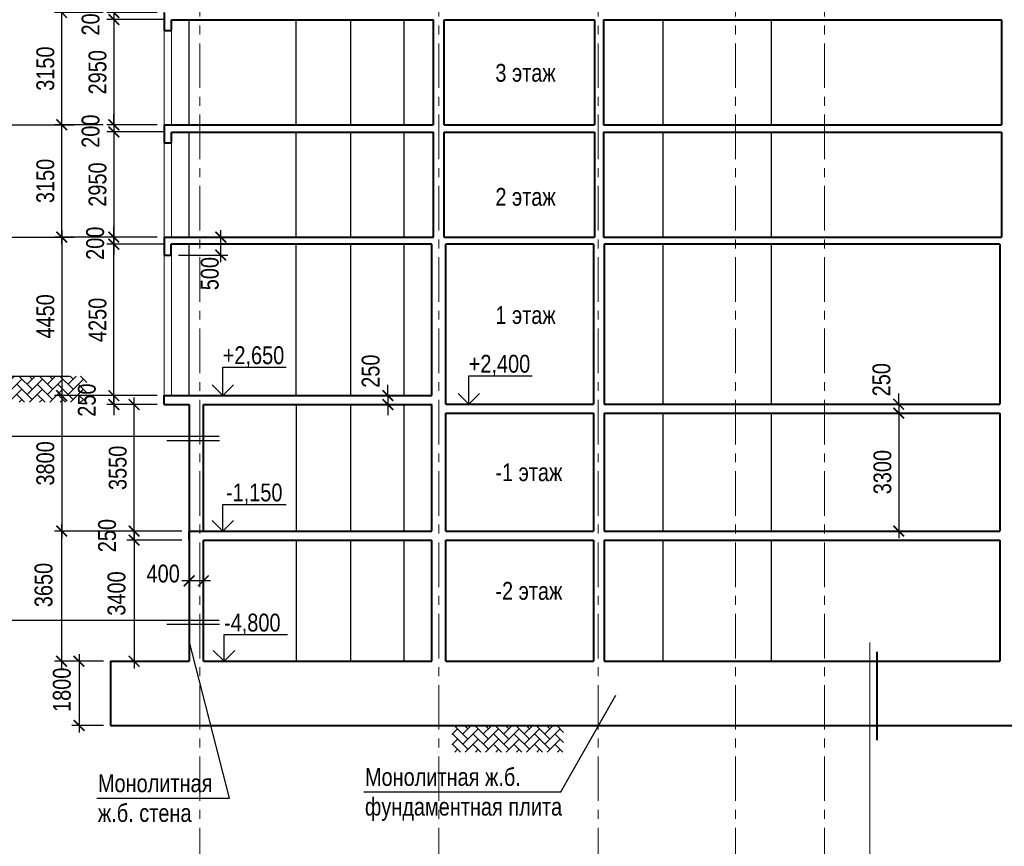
# Model space of a CAD drawing. Header units: millimetres. Extents: x 12039 to 98410, y -32246 to 145954.
# Tile 4 of 17: x 30992 to 58593, y -2633 to 20554. Entities that reach past the tile are written whole.
import ezdxf

# ---------------------------------------------------------------- set-up
doc = ezdxf.new("R2010")
doc.units = ezdxf.units.MM
doc.linetypes.add('CENTER', pattern=[2, 1.25, -0.25, 0.25, -0.25])
for name, color, linetype, lineweight in [('СК-040-С(тены)', 12, 'Continuous', 40), ('СК-050-П(литы перекрытия)', 5, 'Continuous', 40), ('СК-100-О(си)', 7, 'CENTER', 15), ('СК-110-О-РАЗМЕРЫ', 7, 'Continuous', 15), ('СК-400-Т(екст)', 7, 'Continuous', 20), ('СК-600-Ш(триховка', 7, 'Continuous', 15)]:
    doc.layers.add(name, color=color, linetype=linetype, lineweight=lineweight)
for name, color, linetype in [('Т-ВЫНОСКИ.АР-061', 7, 'Continuous'), ('текст', 7, 'Continuous'), ('Чертеж и Рисунок', 7, 'Continuous')]:
    doc.layers.add(name, color=color, linetype=linetype)
doc.styles.add('RUSS', font='arial.ttf', dxfattribs={"width": 0.8})
doc.styles.get("Standard").update_dxf_attribs({"font": 'arial.ttf'})
doc.dimstyles.new('100-200', dxfattribs={"dimscale": 0, "dimtxt": 500, "dimasz": 300, "dimexe": 200, "dimexo": 200, "dimgap": 200, "dimtad": 1, "dimdec": 0, "dimzin": 0, "dimdsep": 46, "dimtxsty": 'Standard', "dimblk": 'ARCHTICK', "dimcen": 0.096, "dimdle": 200, "dimclrd": 7, "dimclre": 7, "dimclrt": 256, "dimadec": 0, "dimazin": 0, "dimtfac": 1, "dimtdec": 0, "dimtmove": 2, "dimatfit": 3, "dimldrblk": 'OBLIQUE', "dimfxl": 1, "dimtolj": 1, "dimtzin": 0, "dimarcsym": 0})

# ---------------------------------------------------------------- blocks, each defined once
blk = doc.blocks.new('_ArchTick')
at = {"color": 0, "linetype": 'ByBlock', "const_width": 0.15}
blk.add_lwpolyline([(-0.5, -0.5), (0.5, 0.5)], dxfattribs=at)
blk = doc.blocks.new('*D3')
at = {"layer": 'Defpoints', "color": 0, "transparency": 16777216}
for p in [(33541, 2558), (32655, 758), (33541, 758)]:
    blk.add_point(p, dxfattribs=at)
at = {"layer": 'СК-110-О-РАЗМЕРЫ', "color": 7, "lineweight": -2, "transparency": 16777216}
for p, q in [((33341, 2558), (32455, 2558)), ((32655, 2758), (32655, 558)), ((33341, 758), (32455, 758))]:
    blk.add_line(p, q, dxfattribs=at)
at = {"layer": 'СК-110-О-РАЗМЕРЫ', "color": 7, "lineweight": -2, "transparency": 16777216, "xscale": 300, "yscale": 300, "zscale": 300}
for p, rotation in [((32655, 2558), 90), ((32655, 758), 270)]:
    blk.add_blockref('_ArchTick', p, dxfattribs=dict(at, rotation=rotation))
at = {"layer": 'СК-110-О-РАЗМЕРЫ', "transparency": 16777216, "insert": (32175, 1758), "char_height": 500, "attachment_point": 5, "rotation": 90, "style": 'RUSS'}
blk.add_mtext('\\A1;1800', dxfattribs=at)
blk = doc.blocks.new('_Oblique')
at = {"color": 0, "linetype": 'ByBlock', "lineweight": -2}
blk.add_line((-0.5, -0.5), (0.5, 0.5), dxfattribs=at)
blk = doc.blocks.new('*D28')
at = {"layer": 'Defpoints', "color": 0, "transparency": 16777216}
for p in [(35741, 4816), (35741, 4816), (36141, 4816)]:
    blk.add_point(p, dxfattribs=at)
at = {"layer": 'СК-110-О-РАЗМЕРЫ', "color": 7, "lineweight": -2, "transparency": 16777216}
blk.add_line((36341, 4816), (35541, 4816), dxfattribs=at)
at = {"layer": 'СК-110-О-РАЗМЕРЫ', "color": 7, "lineweight": -2, "transparency": 16777216, "xscale": 300, "yscale": 300, "zscale": 300, "rotation": 180}
blk.add_blockref('_ArchTick', (35741, 4816), dxfattribs=at)
at = {"layer": 'СК-110-О-РАЗМЕРЫ', "color": 7, "lineweight": -2, "transparency": 16777216, "xscale": 300, "yscale": 300, "zscale": 300}
blk.add_blockref('_ArchTick', (36141, 4816), dxfattribs=at)
at = {"layer": 'СК-110-О-РАЗМЕРЫ', "transparency": 16777216, "insert": (35013, 5015), "char_height": 500, "attachment_point": 5, "style": 'RUSS'}
blk.add_mtext('\\A1;400', dxfattribs=at)
blk = doc.blocks.new('*D124')
at = {"layer": 'Defpoints', "color": 0, "transparency": 16777216}
for p in [(32169, 20755), (33531, 20755), (33531, 17605)]:
    blk.add_point(p, dxfattribs=at)
at = {"layer": 'СК-110-О-РАЗМЕРЫ', "color": 7, "lineweight": -2, "transparency": 16777216}
for p, q in [((33331, 20755), (31969, 20755)), ((32169, 17405), (32169, 20955)), ((33331, 17605), (31969, 17605))]:
    blk.add_line(p, q, dxfattribs=at)
at = {"layer": 'СК-110-О-РАЗМЕРЫ', "color": 7, "lineweight": -2, "transparency": 16777216, "xscale": 300, "yscale": 300, "zscale": 300}
for p, rotation in [((32169, 20755), 90), ((32169, 17605), 270)]:
    blk.add_blockref('_ArchTick', p, dxfattribs=dict(at, rotation=rotation))
at = {"layer": 'СК-110-О-РАЗМЕРЫ', "transparency": 16777216, "insert": (31713, 19180), "char_height": 500, "attachment_point": 5, "rotation": 90, "style": 'RUSS'}
blk.add_mtext('\\A1;3150', dxfattribs=at)
blk = doc.blocks.new('*D125')
at = {"layer": 'Defpoints', "color": 0, "transparency": 16777216}
for p in [(35041, 20755), (33631, 20555), (35245, 20555)]:
    blk.add_point(p, dxfattribs=at)
at = {"layer": 'СК-110-О-РАЗМЕРЫ', "color": 7, "lineweight": -2, "transparency": 16777216}
for p, q in [((33631, 20755), (33631, 21055)), ((34841, 20755), (33431, 20755)), ((33631, 20755), (33631, 20555)), ((35045, 20555), (33431, 20555)), ((33631, 20555), (33631, 20255))]:
    blk.add_line(p, q, dxfattribs=at)
at = {"layer": 'СК-110-О-РАЗМЕРЫ', "color": 7, "lineweight": -2, "transparency": 16777216, "xscale": 300, "yscale": 300, "zscale": 300}
for p, rotation in [((33631, 20755), 270), ((33631, 20555), 90)]:
    blk.add_blockref('_ArchTick', p, dxfattribs=dict(at, rotation=rotation))
at = {"layer": 'СК-110-О-РАЗМЕРЫ', "transparency": 16777216, "insert": (32981, 20576), "char_height": 500, "attachment_point": 5, "rotation": 90, "style": 'RUSS'}
blk.add_mtext('\\A1;200', dxfattribs=at)
blk = doc.blocks.new('*D126')
at = {"layer": 'Defpoints', "color": 0, "transparency": 16777216}
for p in [(34817, 20555), (33631, 17605), (34539, 17605)]:
    blk.add_point(p, dxfattribs=at)
at = {"layer": 'СК-110-О-РАЗМЕРЫ', "color": 7, "lineweight": -2, "transparency": 16777216}
for p, q in [((33631, 20755), (33631, 17405)), ((34617, 20555), (33431, 20555)), ((34339, 17605), (33431, 17605))]:
    blk.add_line(p, q, dxfattribs=at)
at = {"layer": 'СК-110-О-РАЗМЕРЫ', "color": 7, "lineweight": -2, "transparency": 16777216, "xscale": 300, "yscale": 300, "zscale": 300}
for p, rotation in [((33631, 20555), 90), ((33631, 17605), 270)]:
    blk.add_blockref('_ArchTick', p, dxfattribs=dict(at, rotation=rotation))
at = {"layer": 'СК-110-О-РАЗМЕРЫ', "transparency": 16777216, "insert": (33175, 19080), "char_height": 500, "attachment_point": 5, "rotation": 90, "style": 'RUSS'}
blk.add_mtext('\\A1;2950', dxfattribs=at)
blk = doc.blocks.new('*D127')
at = {"layer": 'Defpoints', "color": 0, "transparency": 16777216}
for p in [(32169, 17605), (33531, 17605), (33531, 14455)]:
    blk.add_point(p, dxfattribs=at)
at = {"layer": 'СК-110-О-РАЗМЕРЫ', "color": 7, "lineweight": -2, "transparency": 16777216}
for p, q in [((32169, 14255), (32169, 17805)), ((33331, 17605), (31969, 17605)), ((33331, 14455), (31969, 14455))]:
    blk.add_line(p, q, dxfattribs=at)
at = {"layer": 'СК-110-О-РАЗМЕРЫ', "color": 7, "lineweight": -2, "transparency": 16777216, "xscale": 300, "yscale": 300, "zscale": 300}
for p, rotation in [((32169, 17605), 90), ((32169, 14455), 270)]:
    blk.add_blockref('_ArchTick', p, dxfattribs=dict(at, rotation=rotation))
at = {"layer": 'СК-110-О-РАЗМЕРЫ', "transparency": 16777216, "insert": (31713, 16030), "char_height": 500, "attachment_point": 5, "rotation": 90, "style": 'RUSS'}
blk.add_mtext('\\A1;3150', dxfattribs=at)
blk = doc.blocks.new('*D128')
at = {"layer": 'Defpoints', "color": 0, "transparency": 16777216}
for p in [(33631, 17405), (35041, 17605), (35245, 17405)]:
    blk.add_point(p, dxfattribs=at)
at = {"layer": 'СК-110-О-РАЗМЕРЫ', "color": 7, "lineweight": -2, "transparency": 16777216}
for p, q in [((33631, 17605), (33631, 17905)), ((34841, 17605), (33431, 17605)), ((35045, 17405), (33431, 17405)), ((33631, 17605), (33631, 17405)), ((33631, 17405), (33631, 17105))]:
    blk.add_line(p, q, dxfattribs=at)
at = {"layer": 'СК-110-О-РАЗМЕРЫ', "color": 7, "lineweight": -2, "transparency": 16777216, "xscale": 300, "yscale": 300, "zscale": 300}
for p, rotation in [((33631, 17605), 270), ((33631, 17405), 90)]:
    blk.add_blockref('_ArchTick', p, dxfattribs=dict(at, rotation=rotation))
at = {"layer": 'СК-110-О-РАЗМЕРЫ', "transparency": 16777216, "insert": (32981, 17426), "char_height": 500, "attachment_point": 5, "rotation": 90, "style": 'RUSS'}
blk.add_mtext('\\A1;200', dxfattribs=at)
blk = doc.blocks.new('*D129')
at = {"layer": 'Defpoints', "color": 0, "transparency": 16777216}
for p in [(34817, 17405), (33631, 14455), (35041, 14455)]:
    blk.add_point(p, dxfattribs=at)
at = {"layer": 'СК-110-О-РАЗМЕРЫ', "color": 7, "lineweight": -2, "transparency": 16777216}
for p, q in [((34617, 17405), (33431, 17405)), ((33631, 17605), (33631, 14255)), ((34841, 14455), (33431, 14455))]:
    blk.add_line(p, q, dxfattribs=at)
at = {"layer": 'СК-110-О-РАЗМЕРЫ', "color": 7, "lineweight": -2, "transparency": 16777216, "xscale": 300, "yscale": 300, "zscale": 300}
for p, rotation in [((33631, 17405), 90), ((33631, 14455), 270)]:
    blk.add_blockref('_ArchTick', p, dxfattribs=dict(at, rotation=rotation))
at = {"layer": 'СК-110-О-РАЗМЕРЫ', "transparency": 16777216, "insert": (33175, 15930), "char_height": 500, "attachment_point": 5, "rotation": 90, "style": 'RUSS'}
blk.add_mtext('\\A1;2950', dxfattribs=at)
blk = doc.blocks.new('*D130')
at = {"layer": 'Defpoints', "color": 0, "transparency": 16777216}
for p in [(55882, 9768), (55633, 9518), (55882, 9518)]:
    blk.add_point(p, dxfattribs=at)
at = {"layer": 'СК-110-О-РАЗМЕРЫ', "color": 7, "lineweight": -2, "transparency": 16777216}
for p, q in [((55633, 9768), (55633, 10068)), ((55682, 9768), (55433, 9768)), ((55633, 9768), (55633, 9518)), ((55682, 9518), (55433, 9518)), ((55633, 9518), (55633, 9218))]:
    blk.add_line(p, q, dxfattribs=at)
at = {"layer": 'СК-110-О-РАЗМЕРЫ', "color": 7, "lineweight": -2, "transparency": 16777216, "xscale": 300, "yscale": 300, "zscale": 300}
for p, rotation in [((55633, 9768), 270), ((55633, 9518), 90)]:
    blk.add_blockref('_ArchTick', p, dxfattribs=dict(at, rotation=rotation))
at = {"layer": 'СК-110-О-РАЗМЕРЫ', "transparency": 16777216, "insert": (55151, 10455), "char_height": 500, "attachment_point": 5, "rotation": 90, "style": 'RUSS'}
blk.add_mtext('\\A1;250', dxfattribs=at)
blk = doc.blocks.new('*D131')
at = {"layer": 'Defpoints', "color": 0, "transparency": 16777216}
for p in [(41562, 10008), (41314, 9758), (41562, 9758)]:
    blk.add_point(p, dxfattribs=at)
at = {"layer": 'СК-110-О-РАЗМЕРЫ', "color": 7, "lineweight": -2, "transparency": 16777216}
for p, q in [((41314, 10008), (41314, 10308)), ((41362, 10008), (41114, 10008)), ((41314, 10008), (41314, 9758)), ((41362, 9758), (41114, 9758)), ((41314, 9758), (41314, 9458))]:
    blk.add_line(p, q, dxfattribs=at)
at = {"layer": 'СК-110-О-РАЗМЕРЫ', "color": 7, "lineweight": -2, "transparency": 16777216, "xscale": 300, "yscale": 300, "zscale": 300}
for p, rotation in [((41314, 10008), 270), ((41314, 9758), 90)]:
    blk.add_blockref('_ArchTick', p, dxfattribs=dict(at, rotation=rotation))
at = {"layer": 'СК-110-О-РАЗМЕРЫ', "transparency": 16777216, "insert": (40832, 10695), "char_height": 500, "attachment_point": 5, "rotation": 90, "style": 'RUSS'}
blk.add_mtext('\\A1;250', dxfattribs=at)
blk = doc.blocks.new('*D145')
at = {"layer": 'Defpoints', "color": 0, "transparency": 16777216}
for p in [(33631, 14258), (35241, 14258), (35041, 10008)]:
    blk.add_point(p, dxfattribs=at)
at = {"layer": 'СК-110-О-РАЗМЕРЫ', "color": 7, "lineweight": -2, "transparency": 16777216}
for p, q in [((33631, 9808), (33631, 14458)), ((35041, 14258), (33431, 14258)), ((34841, 10008), (33431, 10008))]:
    blk.add_line(p, q, dxfattribs=at)
at = {"layer": 'СК-110-О-РАЗМЕРЫ', "color": 7, "lineweight": -2, "transparency": 16777216, "xscale": 300, "yscale": 300, "zscale": 300}
for p, rotation in [((33631, 14258), 90), ((33631, 10008), 270)]:
    blk.add_blockref('_ArchTick', p, dxfattribs=dict(at, rotation=rotation))
at = {"layer": 'СК-110-О-РАЗМЕРЫ', "transparency": 16777216, "insert": (33175, 12133), "char_height": 500, "attachment_point": 5, "rotation": 90, "style": 'RUSS'}
blk.add_mtext('\\A1;4250', dxfattribs=at)
blk = doc.blocks.new('*D147')
at = {"layer": 'Defpoints', "color": 0, "transparency": 16777216}
for p in [(34198, 9758), (35041, 9758), (35741, 6208)]:
    blk.add_point(p, dxfattribs=at)
at = {"layer": 'СК-110-О-РАЗМЕРЫ', "color": 7, "lineweight": -2, "transparency": 16777216}
for p, q in [((34198, 6008), (34198, 9958)), ((34841, 9758), (33998, 9758)), ((35541, 6208), (33998, 6208))]:
    blk.add_line(p, q, dxfattribs=at)
at = {"layer": 'СК-110-О-РАЗМЕРЫ', "color": 7, "lineweight": -2, "transparency": 16777216, "xscale": 300, "yscale": 300, "zscale": 300}
for p, rotation in [((34198, 9758), 90), ((34198, 6208), 270)]:
    blk.add_blockref('_ArchTick', p, dxfattribs=dict(at, rotation=rotation))
at = {"layer": 'СК-110-О-РАЗМЕРЫ', "transparency": 16777216, "insert": (33742, 7983), "char_height": 500, "attachment_point": 5, "rotation": 90, "style": 'RUSS'}
blk.add_mtext('\\A1;3550', dxfattribs=at)
blk = doc.blocks.new('*D148')
at = {"layer": 'Defpoints', "color": 0, "transparency": 16777216}
for p in [(35741, 5958), (34198, 2558), (35737, 2558)]:
    blk.add_point(p, dxfattribs=at)
at = {"layer": 'СК-110-О-РАЗМЕРЫ', "color": 7, "lineweight": -2, "transparency": 16777216}
for p, q in [((34198, 6158), (34198, 2358)), ((35541, 5958), (33998, 5958)), ((35537, 2558), (33998, 2558))]:
    blk.add_line(p, q, dxfattribs=at)
at = {"layer": 'СК-110-О-РАЗМЕРЫ', "color": 7, "lineweight": -2, "transparency": 16777216, "xscale": 300, "yscale": 300, "zscale": 300}
for p, rotation in [((34198, 5958), 90), ((34198, 2558), 270)]:
    blk.add_blockref('_ArchTick', p, dxfattribs=dict(at, rotation=rotation))
at = {"layer": 'СК-110-О-РАЗМЕРЫ', "transparency": 16777216, "insert": (33708, 4459), "char_height": 500, "attachment_point": 5, "rotation": 90, "style": 'RUSS'}
blk.add_mtext('\\A1;3400', dxfattribs=at)
blk = doc.blocks.new('*D149')
at = {"layer": 'Defpoints', "color": 0, "transparency": 16777216}
for p in [(35041, 10008), (33631, 9758), (35041, 9758)]:
    blk.add_point(p, dxfattribs=at)
at = {"layer": 'СК-110-О-РАЗМЕРЫ', "color": 7, "lineweight": -2, "transparency": 16777216}
for p, q in [((33631, 10008), (33631, 10308)), ((34841, 10008), (33431, 10008)), ((33631, 10008), (33631, 9758)), ((34841, 9758), (33431, 9758)), ((33631, 9758), (33631, 9458))]:
    blk.add_line(p, q, dxfattribs=at)
at = {"layer": 'СК-110-О-РАЗМЕРЫ', "color": 7, "lineweight": -2, "transparency": 16777216, "xscale": 300, "yscale": 300, "zscale": 300}
for p, rotation in [((33631, 10008), 270), ((33631, 9758), 90)]:
    blk.add_blockref('_ArchTick', p, dxfattribs=dict(at, rotation=rotation))
at = {"layer": 'СК-110-О-РАЗМЕРЫ', "transparency": 16777216, "insert": (32875, 9883), "char_height": 500, "attachment_point": 5, "rotation": 90, "style": 'RUSS'}
blk.add_mtext('\\A1;250', dxfattribs=at)
blk = doc.blocks.new('*D150')
at = {"layer": 'Defpoints', "color": 0, "transparency": 16777216}
for p in [(35741, 6208), (34198, 5958), (35741, 5958)]:
    blk.add_point(p, dxfattribs=at)
at = {"layer": 'СК-110-О-РАЗМЕРЫ', "color": 7, "lineweight": -2, "transparency": 16777216}
for p, q in [((34198, 6208), (34198, 6508)), ((35541, 6208), (33998, 6208)), ((34198, 6208), (34198, 5958)), ((35541, 5958), (33998, 5958)), ((34198, 5958), (34198, 5658))]:
    blk.add_line(p, q, dxfattribs=at)
at = {"layer": 'СК-110-О-РАЗМЕРЫ', "color": 7, "lineweight": -2, "transparency": 16777216, "xscale": 300, "yscale": 300, "zscale": 300}
for p, rotation in [((34198, 6208), 270), ((34198, 5958), 90)]:
    blk.add_blockref('_ArchTick', p, dxfattribs=dict(at, rotation=rotation))
at = {"layer": 'СК-110-О-РАЗМЕРЫ', "transparency": 16777216, "insert": (33443, 6083), "char_height": 500, "attachment_point": 5, "rotation": 90, "style": 'RUSS'}
blk.add_mtext('\\A1;250', dxfattribs=at)
blk = doc.blocks.new('*D155')
at = {"layer": 'Defpoints', "color": 0, "transparency": 16777216}
for p in [(33631, 14455), (33631, 14255), (33631, 14255)]:
    blk.add_point(p, dxfattribs=at)
at = {"layer": 'СК-110-О-РАЗМЕРЫ', "color": 7, "lineweight": -2, "transparency": 16777216}
for p, q in [((33631, 14455), (33631, 14755)), ((33631, 14455), (33631, 14255)), ((33631, 14255), (33631, 13955))]:
    blk.add_line(p, q, dxfattribs=at)
at = {"layer": 'СК-110-О-РАЗМЕРЫ', "color": 7, "lineweight": -2, "transparency": 16777216, "xscale": 300, "yscale": 300, "zscale": 300}
for p, rotation in [((33631, 14455), 270), ((33631, 14255), 90)]:
    blk.add_blockref('_ArchTick', p, dxfattribs=dict(at, rotation=rotation))
at = {"layer": 'СК-110-О-РАЗМЕРЫ', "transparency": 16777216, "insert": (33109, 14283), "char_height": 500, "attachment_point": 5, "rotation": 90, "style": 'RUSS'}
blk.add_mtext('\\A1;200', dxfattribs=at)
blk = doc.blocks.new('*D156')
at = {"layer": 'Defpoints', "color": 0, "transparency": 16777216}
for p in [(35041, 14453), (32169, 10008), (35041, 10008)]:
    blk.add_point(p, dxfattribs=at)
at = {"layer": 'СК-110-О-РАЗМЕРЫ', "color": 7, "lineweight": -2, "transparency": 16777216}
for p, q in [((32169, 14653), (32169, 9808)), ((34841, 14453), (31969, 14453)), ((34841, 10008), (31969, 10008))]:
    blk.add_line(p, q, dxfattribs=at)
at = {"layer": 'СК-110-О-РАЗМЕРЫ', "color": 7, "lineweight": -2, "transparency": 16777216, "xscale": 300, "yscale": 300, "zscale": 300}
for p, rotation in [((32169, 14453), 90), ((32169, 10008), 270)]:
    blk.add_blockref('_ArchTick', p, dxfattribs=dict(at, rotation=rotation))
at = {"layer": 'СК-110-О-РАЗМЕРЫ', "transparency": 16777216, "insert": (31713, 12231), "char_height": 500, "attachment_point": 5, "rotation": 90, "style": 'RUSS'}
blk.add_mtext('\\A1;4450', dxfattribs=at)
blk = doc.blocks.new('*D157')
at = {"layer": 'Defpoints', "color": 0, "transparency": 16777216}
for p in [(35041, 10008), (32169, 6208), (35741, 6208)]:
    blk.add_point(p, dxfattribs=at)
at = {"layer": 'СК-110-О-РАЗМЕРЫ', "color": 7, "lineweight": -2, "transparency": 16777216}
for p, q in [((34841, 10008), (31969, 10008)), ((32169, 10208), (32169, 6008)), ((35541, 6208), (31969, 6208))]:
    blk.add_line(p, q, dxfattribs=at)
at = {"layer": 'СК-110-О-РАЗМЕРЫ', "color": 7, "lineweight": -2, "transparency": 16777216, "xscale": 300, "yscale": 300, "zscale": 300}
for p, rotation in [((32169, 10008), 90), ((32169, 6208), 270)]:
    blk.add_blockref('_ArchTick', p, dxfattribs=dict(at, rotation=rotation))
at = {"layer": 'СК-110-О-РАЗМЕРЫ', "transparency": 16777216, "insert": (31713, 8108), "char_height": 500, "attachment_point": 5, "rotation": 90, "style": 'RUSS'}
blk.add_mtext('\\A1;3800', dxfattribs=at)
blk = doc.blocks.new('*D158')
at = {"layer": 'Defpoints', "color": 0, "transparency": 16777216}
for p in [(34198, 6208), (32168, 2558), (33541, 2558)]:
    blk.add_point(p, dxfattribs=at)
at = {"layer": 'СК-110-О-РАЗМЕРЫ', "color": 7, "lineweight": -2, "transparency": 16777216}
for p, q in [((32168, 6408), (32168, 2358)), ((33998, 6208), (31968, 6208)), ((33341, 2558), (31968, 2558))]:
    blk.add_line(p, q, dxfattribs=at)
at = {"layer": 'СК-110-О-РАЗМЕРЫ', "color": 7, "lineweight": -2, "transparency": 16777216, "xscale": 300, "yscale": 300, "zscale": 300}
for p, rotation in [((32168, 6208), 90), ((32168, 2558), 270)]:
    blk.add_blockref('_ArchTick', p, dxfattribs=dict(at, rotation=rotation))
at = {"layer": 'СК-110-О-РАЗМЕРЫ', "transparency": 16777216, "insert": (31662, 4696), "char_height": 500, "attachment_point": 5, "rotation": 90, "style": 'RUSS'}
blk.add_mtext('\\A1;3650', dxfattribs=at)
blk = doc.blocks.new('*D159')
at = {"layer": 'Defpoints', "color": 0, "transparency": 16777216}
for p in [(55633, 9518), (55633, 6208), (55633, 6208)]:
    blk.add_point(p, dxfattribs=at)
at = {"layer": 'СК-110-О-РАЗМЕРЫ', "color": 7, "lineweight": -2, "transparency": 16777216}
for p, q in [((55633, 9718), (55633, 6008)), ((55433, 6208), (55433, 6208))]:
    blk.add_line(p, q, dxfattribs=at)
at = {"layer": 'СК-110-О-РАЗМЕРЫ', "color": 7, "lineweight": -2, "transparency": 16777216, "xscale": 300, "yscale": 300, "zscale": 300}
for p, rotation in [((55633, 9518), 90), ((55633, 6208), 270)]:
    blk.add_blockref('_ArchTick', p, dxfattribs=dict(at, rotation=rotation))
at = {"layer": 'СК-110-О-РАЗМЕРЫ', "transparency": 16777216, "insert": (55178, 7863), "char_height": 500, "attachment_point": 5, "rotation": 90, "style": 'RUSS'}
blk.add_mtext('\\A1;3300', dxfattribs=at)
blk = doc.blocks.new('*D162')
at = {"layer": 'Defpoints', "color": 0, "transparency": 16777216}
for p in [(35245, 14453), (36629, 14453), (35245, 13953)]:
    blk.add_point(p, dxfattribs=at)
at = {"layer": 'СК-110-О-РАЗМЕРЫ', "color": 7, "lineweight": -2, "transparency": 16777216}
for p, q in [((36629, 13753), (36629, 14653)), ((35445, 14453), (36829, 14453)), ((35445, 13953), (36829, 13953))]:
    blk.add_line(p, q, dxfattribs=at)
at = {"layer": 'СК-110-О-РАЗМЕРЫ', "color": 7, "lineweight": -2, "transparency": 16777216, "xscale": 300, "yscale": 300, "zscale": 300}
for p, rotation in [((36629, 14453), 90), ((36629, 13953), 270)]:
    blk.add_blockref('_ArchTick', p, dxfattribs=dict(at, rotation=rotation))
at = {"layer": 'СК-110-О-РАЗМЕРЫ', "transparency": 16777216, "insert": (36322, 13431), "char_height": 500, "attachment_point": 5, "rotation": 90, "style": 'RUSS'}
blk.add_mtext('\\A1;500', dxfattribs=at)

msp = doc.modelspace()

# ---------------------------------------------------------------- hatches: boundary and pattern name
at = {"layer": 'СК-600-Ш(триховка'}
h = msp.add_hatch(dxfattribs=at)
h.set_pattern_fill('AR-HBONE', color=256, scale=2)
h.set_pattern_definition([(45, (-69382.42, 1134.78), (0, 287.3682), [609.6, -203.2]), (135, (-69238.73, 1278.47), (3e-14, 287.3682), [609.6, -203.2])])
h.paths.add_polyline_path([(32876.4, 10558.3), (29743.6, 10558.3), (29743.6, 9822.1), (32876.4, 9822.1)])
h = msp.add_hatch(dxfattribs=at)
h.set_pattern_fill('AR-HBONE', color=256, scale=2)
h.set_pattern_definition([(45, (-56018.6, -8676.07), (0, 287.3682), [609.6, -203.2]), (135, (-55874.93, -8532.38), (3e-14, 287.3682), [609.6, -203.2])])
h.paths.add_polyline_path([(46240.2, 747.4), (43107.4, 747.4), (43107.4, 11.3), (46240.2, 11.3)])

# ---------------------------------------------------------------- linework, layer by layer
at = {"layer": 'СК-040-С(тены)', "lineweight": 30}
for p, q in [((35740.5, 17603.3), (35740.5, 20553.3)), ((38740.5, 17603.3), (38740.5, 20553.3)), ((40260.5, 20553.3), (40260.5, 17603.3)), ((41760.5, 20553.3), (41760.5, 17603.3)), ((49020.1, 20553.3), (49020.1, 17603.3)), ((52055.6, 20553.3), (52055.6, 17603.3)), ((35740.5, 14453.3), (35740.5, 17403.3)), ((38740.5, 14453.3), (38740.5, 17403.3)), ((40260.5, 17403.3), (40260.5, 14453.3)), ((41760.5, 17403.3), (41760.5, 14453.3)), ((49020.1, 17403.3), (49020.1, 14453.3)), ((52055.6, 17403.3), (52055.6, 14453.3)), ((35740.5, 10008.3), (35740.5, 14253.3)), ((38740.5, 10008.3), (38740.5, 14253.3)), ((40260.5, 14253.3), (40260.5, 10008.3)), ((41760.5, 14253.3), (41760.5, 10008.3)), ((49020.1, 14253.3), (49020.1, 9768.3)), ((52055.6, 14253.3), (52055.6, 9768.3)), ((38740.5, 9758.3), (38740.5, 6208.3)), ((40260.5, 9758.3), (40260.5, 6208.3)), ((41760.5, 9758.3), (41760.5, 6208.3)), ((49020.1, 9518.3), (49020.1, 6208.3)), ((52055.6, 9518.3), (52055.6, 6208.3)), ((38740.5, 5958.3), (38740.5, 2558.3)), ((40260.5, 5958.3), (40260.5, 2558.3)), ((41760.5, 5958.3), (41760.5, 2558.3)), ((49020.1, 5958.3), (49020.1, 2558.3)), ((52055.6, 5958.3), (52055.6, 2558.3))]:
    msp.add_line(p, q, dxfattribs=at)
at = {"layer": 'СК-040-С(тены)'}
for p, q in [((42590.5, 17603.3), (42590.5, 20553.3)), ((42890.5, 17603.3), (42890.5, 20553.3)), ((47105.3, 20553.3), (47105.3, 17603.3)), ((47355.3, 20553.3), (47355.3, 17603.3)), ((58515.6, 20553.3), (58515.6, 17603.3)), ((42590.5, 14453.3), (42590.5, 17403.3)), ((42890.5, 14453.3), (42890.5, 17403.3)), ((47105.3, 17403.3), (47105.3, 14453.3)), ((47355.3, 17403.3), (47355.3, 14453.3)), ((58515.6, 17403.3), (58515.6, 14453.3)), ((42540.5, 10008.3), (42540.5, 14253.3)), ((42940.5, 9768.3), (42940.5, 14253.3)), ((47080.3, 14253.3), (47080.3, 9768.3)), ((47380.3, 14253.3), (47380.3, 9768.3)), ((58465.6, 14253.3), (58465.6, 9768.3)), ((35740.5, 9758.3), (35740.5, 2558.3)), ((36140.5, 6208.3), (36140.5, 9758.3)), ((42540.5, 6208.3), (42540.5, 9758.3)), ((42940.5, 6208.3), (42940.5, 9518.3)), ((47080.3, 9518.3), (47080.3, 6208.3)), ((47380.3, 9518.3), (47380.3, 6208.3)), ((58465.6, 9518.3), (58465.6, 6208.3)), ((36140.5, 2558.3), (36140.5, 5958.3)), ((42540.5, 2558.3), (42540.5, 5958.3)), ((42940.5, 2558.3), (42940.5, 5958.3)), ((47080.3, 5958.3), (47080.3, 2558.3)), ((47380.3, 5958.3), (47380.3, 2558.3)), ((58465.6, 5958.3), (58465.6, 2558.3))]:
    msp.add_line(p, q, dxfattribs=at)
at = {"layer": 'СК-050-П(литы перекрытия)', "color": 5}
for p, q in [((35041.1, 20753.3), (35041.1, 20253.3)), ((35244.9, 20253.3), (35244.9, 20553.3)), ((35244.9, 20553.3), (42590.5, 20553.3)), ((42890.5, 20553.3), (47105.3, 20553.3)), ((47355.3, 20553.3), (58515.6, 20553.3)), ((35041.1, 20253.3), (35244.9, 20253.3)), ((35041.1, 17603.3), (35041.1, 17103.3)), ((35041.1, 17603.3), (42582.9, 17603.3)), ((35244.9, 17403.3), (42590.5, 17403.3)), ((35244.9, 17103.3), (35244.9, 17403.3)), ((42890.5, 17603.3), (47105.3, 17603.3)), ((42890.5, 17403.3), (47105.3, 17403.3)), ((47355.3, 17603.3), (58515.6, 17603.3)), ((47355.3, 17403.3), (58515.6, 17403.3)), ((35041.1, 17103.3), (35244.9, 17103.3)), ((35041.1, 14453.3), (42590.5, 14453.3)), ((35041.1, 14453.3), (35041.1, 13953.3)), ((42890.5, 14453.3), (47105.3, 14453.3)), ((47355.3, 14453.3), (58515.6, 14453.3)), ((35240.9, 13953.3), (35240.9, 14253.3)), ((42540.5, 14253.3), (35240.9, 14253.3)), ((47080.3, 14253.3), (42940.5, 14253.3)), ((58465.6, 14253.3), (47380.3, 14253.3)), ((35041.1, 13953.3), (35240.9, 13953.3)), ((35041.1, 10008.3), (42540.5, 10008.3)), ((35041.1, 9758.3), (35041.1, 10008.3)), ((35041.1, 9758.3), (35740.5, 9758.3)), ((36140.5, 9758.3), (42540.5, 9758.3)), ((42940.5, 9768.3), (47080.3, 9768.3)), ((47380.3, 9768.3), (58465.6, 9768.3)), ((42940.5, 9518.3), (47080.3, 9518.3)), ((47380.3, 9518.3), (58465.6, 9518.3)), ((35740.5, 6208.3), (42540.5, 6208.3)), ((35740.5, 5958.3), (35740.5, 6208.3)), ((42940.5, 6208.3), (47080.3, 6208.3)), ((47380.3, 6208.3), (58465.6, 6208.3)), ((36140.5, 5958.3), (42540.5, 5958.3)), ((42940.5, 5958.3), (47080.3, 5958.3)), ((47380.3, 5958.3), (58465.6, 5958.3))]:
    msp.add_line(p, q, dxfattribs=at)
at = {"layer": 'СК-050-П(литы перекрытия)', "lineweight": 20}
for p, q in [((35041.1, 20433.3), (35041.1, 17603.3)), ((35244.9, 20433.3), (35244.9, 17603.3)), ((35041.1, 17103.3), (35041.1, 14453.3)), ((35244.9, 17103.3), (35244.9, 14453.3)), ((35041.1, 13953.3), (35041.1, 10008.3)), ((35244.9, 13953.3), (35244.9, 10008.3))]:
    msp.add_line(p, q, dxfattribs=at)
at = {"layer": 'СК-050-П(литы перекрытия)'}
for p, q in [((33540.5, 2558.3), (35740.5, 2558.3)), ((33540.5, 2558.3), (33540.5, 758.3)), ((36140.5, 2558.3), (42540.5, 2558.3)), ((42940.5, 2558.3), (47080.3, 2558.3)), ((47380.3, 2558.3), (58465.6, 2558.3)), ((33540.5, 758.3), (82630.6, 758.3))]:
    msp.add_line(p, q, dxfattribs=at)
at = {"layer": 'СК-100-О(си)', "color": 2, "linetype": 'CENTER', "ltscale": 1000}
for p, q in [((36040.5, -7360.1), (36040.5, 124842.6)), ((42740.5, -7360.1), (42740.5, 124842.6)), ((47210.5, -7360.1), (47210.5, 124842.6)), ((51060.6, -7360.1), (51060.6, 124842.6)), ((53550.6, -7360.1), (53550.6, 124842.6))]:
    msp.add_line(p, q, dxfattribs=at)
at = {"layer": 'СК-400-Т(екст)', "color": 7}
msp.add_line((54824, -17616.3), (54824, 3079.8), dxfattribs=at)
at = {"layer": 'СК-400-Т(екст)', "color": 7, "lineweight": 40}
msp.add_line((55024, 2822.5), (55024, 345.3), dxfattribs=at)
at = {"layer": 'Т-ВЫНОСКИ.АР-061', "color": 7, "linetype": 'Continuous', "lineweight": 30}
for p, q in [((35119, 8753.5), (36592.8, 8753.5)), ((35119, 3596.4), (36592.8, 3596.4))]:
    msp.add_line(p, q, dxfattribs=at)
at = {"layer": 'текст'}
for p, q in [((28590.4, 17603.2), (32520.1, 17603.2)), ((28590.4, 14453.2), (32520.1, 14453.2)), ((36684.1, 10008.3), (36684.1, 10808.3)), ((36684.1, 10808.3), (38462.5, 10808.3)), ((43578.7, 9768.3), (43578.7, 10568.3)), ((43578.7, 10568.3), (45357.1, 10568.3)), ((36384.1, 10308.3), (36684.1, 10008.3)), ((36684.1, 10008.3), (36984.1, 10308.3)), ((43278.7, 10068.3), (43578.7, 9768.3)), ((43578.7, 9768.3), (43878.7, 10068.3)), ((36684.1, 6208.3), (36684.1, 6958.3)), ((36684.1, 6958.3), (38462.5, 6958.3)), ((36384.1, 6508.3), (36684.1, 6208.3)), ((36684.1, 6208.3), (36984.1, 6508.3)), ((36874.2, -1278.2), (35740.5, 3127.9)), ((36719.7, 2558.3), (36719.7, 3308.3)), ((36719.7, 3308.3), (38498.1, 3308.3)), ((36419.7, 2858.3), (36719.7, 2558.3)), ((36719.7, 2558.3), (37019.7, 2858.3)), ((36400.4, 2558.3), (37669.8, 2558.3)), ((36944.7, 2558.3), (36494.7, 2558.3)), ((46161.1, -1102), (47700.9, 1610.5)), ((40640, -1102), (46161.1, -1102)), ((33154.3, -1278.2), (36874.2, -1278.2))]:
    msp.add_line(p, q, dxfattribs=at)
at = {"layer": 'текст', "lineweight": 30}
msp.add_line((30090.4, 10558.3), (32384.2, 10558.3), dxfattribs=at)
at = {"layer": 'Чертеж и Рисунок', "linetype": 'Continuous'}
for p, q in [((29362.2, 8867.8), (36580.5, 8867.8)), ((30595.5, 3710.7), (36580.5, 3710.7))]:
    msp.add_line(p, q, dxfattribs=at)

# ---------------------------------------------------------------- texts
at = {"layer": 'СК-400-Т(екст)', "color": 7, "style": 'RUSS', "width": 0.8}
for s, p in [('+2,650', (36684.1, 10893.1)), ('+2,400', (43578.7, 10653.1)), ('-1,150', (36773.5, 7043.1)), ('-4,800', (36719.7, 3393.1))]:
    msp.add_text(s, height=500, dxfattribs=at).set_placement(p)
at = {"layer": 'СК-400-Т(екст)', "color": 7, "char_height": 500, "attachment_point": 1, "style": 'RUSS'}
for s, insert, width in [('3 этаж', (44326.5, 19314.3), 2115.003), ('2 этаж', (44326.5, 15834.3), 2115.003), ('1 этаж', (44326.5, 12519.3), 2115.003), ('-1 этаж', (44326.5, 8110.5), 2115.003), ('-2 этаж', (44326.5, 4783.2), 2115.003), ('Монолитная ж.б. фундаментная плита', (40669.7, -437.2), 7054.545), ('Монолитная \\Pж.б. стена', (33184, -613.5), 4955.497)]:
    msp.add_mtext(s, dxfattribs=dict(at, insert=insert, width=width))

# ---------------------------------------------------------------- dimensions: what is measured, and where the dimension line sits
at = {"layer": 'СК-110-О-РАЗМЕРЫ'}
for base, p1, p2, picture, middle in [((33630.7, 20554.5), (35041.1, 20754.5), (35244.9, 20554.5), '*D125', (32981.4, 20575.9)), ((33630.7, 17404.5), (35041.1, 17604.5), (35244.9, 17404.5), '*D128', (32981.4, 17425.9)), ((33630.7, 14254.5), (33630.7, 14454.5), (33630.7, 14254.5), '*D155', (33108.8, 14282.8)), ((36629, 14453.3), (35244.9, 13953.3), (35244.9, 14453.3), '*D162', (36322, 13431.3)), ((41313.6, 9758.3), (41562.3, 10008.3), (41562.3, 9758.3), '*D131', (40831.7, 10694.5)), ((55633.1, 9518.3), (55881.8, 9768.3), (55881.8, 9518.3), '*D130', (55151.2, 10454.5)), ((32168.3, 2558.3), (34198.2, 6208.3), (33540.5, 2558.3), '*D158', (31662.5, 4696)), ((34197.8, 2558.3), (35740.5, 5958.3), (35736.6, 2558.3), '*D148', (33708.1, 4459.2)), ((32654.9, 758.3), (33540.5, 2558.3), (33540.5, 758.3), '*D3', (32175.5, 1758.3))]:
    dim = msp.add_linear_dim(base=base, p1=p1, p2=p2, angle=90, dimstyle='100-200', override={"dimscale": 1, "dimtxsty": 'RUSS'}, dxfattribs=at)
    dim.commit()
    dim.dimension.update_dxf_attribs({"geometry": picture, "text_midpoint": middle, "dimtype": 160})
for base, p1, p2, picture, middle in [((32168.7, 20754.5), (33531.4, 17604.5), (33531.4, 20754.5), '*D124', (31713.3, 19179.5)), ((33630.7, 17604.5), (34817, 20554.5), (34539.3, 17604.5), '*D126', (33175.4, 19079.5)), ((32168.7, 17604.5), (33531.4, 14454.5), (33531.4, 17604.5), '*D127', (31713.3, 16029.5)), ((33630.7, 14454.5), (34817, 17404.5), (35041.2, 14454.5), '*D129', (33175.4, 15929.5)), ((33630.7, 14258.3), (35041.1, 10008.3), (35240.9, 14258.3), '*D145', (33175.4, 12133.3)), ((33630.7, 9758.3), (35041.1, 10008.3), (35041.1, 9758.3), '*D149', (32875.4, 9883.3)), ((32168.7, 6208.3), (35041.1, 10008.3), (35740.5, 6208.3), '*D157', (31713.3, 8108.3)), ((34197.8, 9758.3), (35740.5, 6208.3), (35041.1, 9758.3), '*D147', (33742.3, 7983.3)), ((34198.2, 5958.3), (35740.5, 6208.3), (35740.5, 5958.3), '*D150', (33442.9, 6083.3))]:
    dim = msp.add_linear_dim(base=base, p1=p1, p2=p2, angle=90, dimstyle='100-200', override={"dimscale": 1, "dimtxsty": 'RUSS'}, dxfattribs=at)
    dim.commit()
    dim.dimension.update_dxf_attribs({"geometry": picture, "text_midpoint": middle})
for base, p1, p2, text, picture, middle in [((32168.7, 10008.3), (35041.1, 14453.3), (35041.1, 10008.3), '4450', '*D156', (31713.4, 12230.8)), ((55633.1, 6208.3), (55633.1, 9518.3), (55633.1, 6208.3), '3300', '*D159', (55177.6, 7863.3))]:
    dim = msp.add_linear_dim(base=base, p1=p1, p2=p2, angle=90, text=text, dimstyle='100-200', override={"dimscale": 1, "dimtxsty": 'RUSS'}, dxfattribs=at)
    dim.commit()
    dim.dimension.update_dxf_attribs({"geometry": picture, "text_midpoint": middle})
dim = msp.add_linear_dim(base=(35740.5, 4815.6), p1=(36140.5, 4815.6), p2=(35740.5, 4815.6), dimstyle='100-200', override={"dimscale": 1, "dimtxsty": 'RUSS'}, dxfattribs=at)
dim.commit()
dim.dimension.update_dxf_attribs({"geometry": '*D28', "text_midpoint": (35012.6, 5014.8), "dimtype": 160})

doc.saveas('drawing.dxf')
